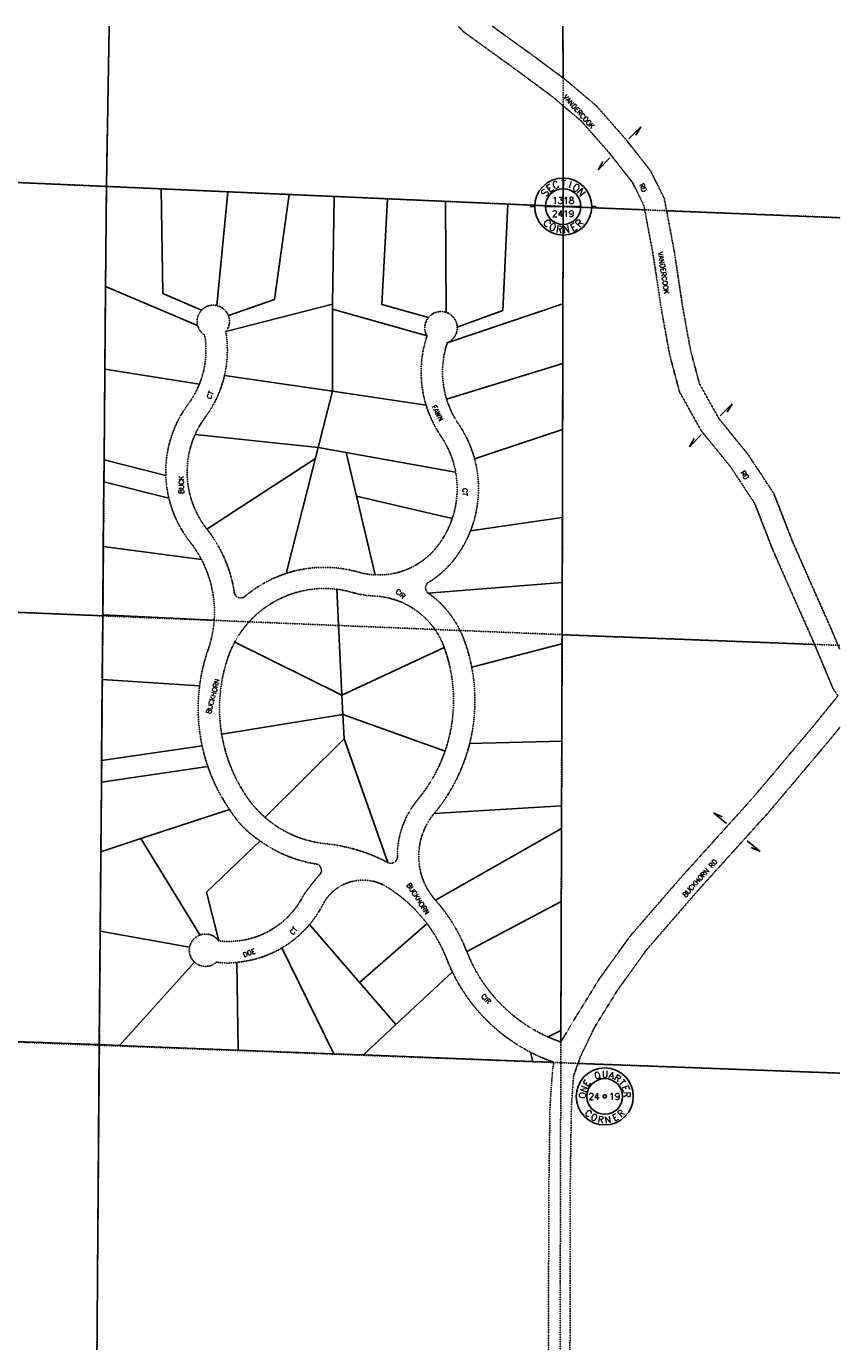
# Model space of a CAD drawing. Extents: x 382064 to 394843, y 99495 to 121971.
# Tile 36 of 36: x 392298 to 394809, y 112209 to 116268. Entities that reach past the tile are written whole.
import ezdxf
from ezdxf.enums import TextEntityAlignment as Align

# ---------------------------------------------------------------- set-up
doc = ezdxf.new("R2010")
doc.units = 0
doc.header["$LTSCALE"] = 0.005
doc.header["$MEASUREMENT"] = 0
doc.linetypes.add('Erwl', pattern=[0.8, 0.175, -0.05, 0.35, -0.05, 0.175])
doc.linetypes.add('PHANTOM', pattern=[2.5, 1.25, -0.25, 0.25, -0.25, 0.25, -0.25])
for name, color, linetype in [('17N', 7, 'Continuous'), ('20H', 2, 'Continuous'), ('30F', 1, 'PHANTOM'), ('30Q', 1, 'PHANTOM'), ('30S', 1, 'PHANTOM'), ('Y', 2, 'Continuous')]:
    doc.layers.add(name, color=color, linetype=linetype)
doc.layers.add('E_RW_Existing', color=1, linetype='Erwl', lineweight=25)
doc.layers.add('E_RW_Property', color=1, linetype='Continuous', lineweight=25)
doc.styles.add('DIM', font='SIMPLEX', dxfattribs={"height": 20})
doc.styles.add('R', font='ROMANS.shx', dxfattribs={"height": 35})
doc.styles.add('T', font='TXT.shx', dxfattribs={"height": 20})

# ---------------------------------------------------------------- blocks, each defined once
blk = doc.blocks.new('S', base_point=(4834.4, 3124.9))
at = {"layer": 'Y'}
for p, q in [((4834.4, 3212.9), (4834.4, 3226.2)), ((4834.4, 3124.9), (4834.4, 3179.9)), ((4746.4, 3124.9), (4731.5, 3124.9)), ((4834.4, 3124.9), (4779.4, 3124.9)), ((4834.4, 3124.9), (4889.4, 3124.9)), ((4834.4, 3124.9), (4834.4, 3069.9)), ((4922.4, 3124.9), (4936.3, 3124.9)), ((4834.4, 3062.4), (4834.4, 3061)), ((4834.4, 3036.9), (4834.4, 3027.7))]:
    blk.add_line(p, q, dxfattribs=at)
for radius in [88, 55, 2]:
    blk.add_circle((4834.4, 3124.9), radius, dxfattribs=at)
at = {"layer": 'Y', "style": 'DIM'}
blk.add_text('T', height=22, dxfattribs=at).set_placement((4835.6, 3184.6), align=Align.CENTER)
for s, rotation, p in [('S', 54, (4786.8, 3160.9)), ('E', 37, (4799.4, 3173.2)), ('C', 20, (4815.1, 3181.4)), ('I', 343, (4853, 3181.6)), ('O', 326, (4868.8, 3173.7)), ('N', 309, (4881.6, 3161.5)), ('R', 45.5308, (4891.8, 3066.1)), ('C', 317.5308, (4777.7, 3065.5)), ('O', 334.5308, (4797.5, 3051.5)), ('R', 351.5308, (4820.6, 3043.9)), ('N', 8.5308, (4844.9, 3043.4)), ('E', 28.5308, (4872.1, 3051.9))]:
    blk.add_text(s, height=22, rotation=rotation, dxfattribs=at).set_placement(p, align=Align.CENTER)
at = {"layer": 'Y', "style": 'T'}
for tag, p in [('SECN', (4834.4, 3133.6)), ('SECS', (4834.4, 3093.1))]:
    blk.add_attdef(tag, text='', height=20, dxfattribs=at).set_placement(p, align=Align.CENTER)
blk = doc.blocks.new('Q', base_point=(2908.2, 2882.1))
at = {"layer": 'Y'}
for radius in [88, 55, 5]:
    blk.add_circle((2908.2, 2882.1), radius, dxfattribs=at)
at = {"layer": 'Y', "style": 'T'}
for s, rotation, p in [('E', 54, (2861.2, 2917.6)), ('Q', 20, (2889, 2937.8)), ('A', 343, (2926.4, 2938.2)), ('R', 326, (2942, 2930.4)), ('T', 309, (2954.7, 2918.4)), ('O', 88, (2849.4, 2885.2)), ('N', 71, (2852.8, 2902.3)), ('E', 292, (2963.2, 2903.2)), ('R', 275, (2967, 2886.2)), ('R', 45.5308, (2965.6, 2823.3)), ('C', 317.5308, (2851.5, 2822.7)), ('O', 334.5308, (2871.3, 2808.7)), ('R', 351.5308, (2894.4, 2801.1)), ('N', 8.5308, (2918.7, 2800.6)), ('E', 28.5308, (2945.9, 2809.1))]:
    blk.add_text(s, height=20, rotation=rotation, dxfattribs=at).set_placement(p, align=Align.CENTER)
blk.add_text('U', height=20, dxfattribs=at).set_placement((2909.3, 2941), align=Align.CENTER)
for tag, p in [('N', (2908.2, 2912.9)), ('W', (2875.2, 2882.1)), ('E', (2939, 2882.1)), ('S', (2908.2, 2850.2))]:
    blk.add_attdef(tag, text='', height=20, dxfattribs=at).set_placement(p, align=Align.MIDDLE)
blk = doc.blocks.new('H1')
at = {"layer": '20H', "color": 2}
for p, q in [((5.2, 15.4), (0, 34.7)), ((0, 34.7), (0, 0))]:
    blk.add_line(p, q, dxfattribs=at)
blk = doc.blocks.new('H2')
at = {"layer": '20H', "color": 2}
for p, q in [((0, 0), (0, -34.7)), ((0, -34.7), (-5.2, -15.4))]:
    blk.add_line(p, q, dxfattribs=at)

msp = doc.modelspace()

# ---------------------------------------------------------------- linework, layer by layer
at = {"layer": '30F'}
for p, q in [((392553.9, 116268), (392545.3, 115774)), ((392545.3, 115774), (392523.7, 113124)), ((388277.2, 114623.8), (393951.5, 114390.8)), ((393951.5, 114390.8), (394808.6, 114357.7)), ((392523.7, 113124), (392502.2, 110479.1))]:
    msp.add_line(p, q, dxfattribs=at)
at = {"layer": '30Q'}
for p, q in [((391099.5, 113178.3), (393947.8, 113069.8)), ((393947.8, 113069.8), (394808.6, 113037.9))]:
    msp.add_line(p, q, dxfattribs=at)
at = {"layer": '30S'}
for p, q in [((393955.1, 115711.8), (393954.5, 116268)), ((392545.3, 115774), (391135.5, 115836.1)), ((393955.1, 115711.8), (392545.3, 115774)), ((393951.5, 114390.8), (393955.1, 115711.8)), ((393955.1, 115711.8), (394808.6, 115677.5)), ((393947.8, 113069.8), (393951.5, 114390.8)), ((393944.3, 111748), (393947.8, 113069.8))]:
    msp.add_line(p, q, dxfattribs=at)
at = {"layer": 'E_RW_Existing'}
for points in [[(393631, 116268), (393649.2, 116250), (393742.1, 116182.7), (393826.3, 116121.8), (393923.8, 116049.3), (393954.7, 116023.1)], [(393736.8, 116268), (393780.8, 116236.1), (393865.4, 116175.1), (393954.6, 116108.7)], [(393954.6, 116108.7), (393964.9, 116101), (394057.9, 116022.2), (394148.6, 115919.1), (394224.9, 115821.8), (394267.2, 115736.8), (394274.3, 115699)], [(393954.7, 116023.1), (394011.6, 115975), (394097.8, 115876.9), (394168.8, 115786.4), (394204, 115715.6), (394206.7, 115701.7)], [(394206.7, 115701.7), (394233.3, 115560.1), (394257.9, 115396.1), (394283.8, 115253.9), (394314.2, 115139.9), (394381, 115020.3), (394472, 114908.4), (394546.4, 114795.5), (394601.8, 114653.2), (394662.1, 114516.2), (394722.6, 114380.2), (394788.7, 114223.3), (394803.1, 114202)], [(394274.3, 115699), (394298.4, 115571.2), (394323, 115406.9), (394348.2, 115268.3), (394375.8, 115164.9), (394435.8, 115057.5), (394525.3, 114947.5), (394605.4, 114825.9), (394662.8, 114678.4), (394722.5, 114542.9), (394783.2, 114406.5), (394808.6, 114346.1)], [(394803.1, 114202), (394717.4, 114096.8), (394539.7, 113886.5), (394318.5, 113641.4), (394161.1, 113459.8), (394067.4, 113329.7), (393995, 113212.8), (393948, 113133.9)], [(394808.6, 114104.2), (394768.2, 114054.7), (394589.4, 113843), (394367.9, 113597.7), (394212.9, 113418.9), (394122.3, 113293), (394052.9, 113181), (394008.9, 113090.1), (394005.1, 113079.3), (393987.2, 113029.2), (393980.5, 112936.6), (393976.6, 112667.8), (393976.3, 112447.3), (393976.2, 112232.4), (393975.7, 111980.5), (393974.7, 111816), (393978.7, 111402.3), (393974.3, 111165.3), (393974.3, 110953.2), (393974.1, 110656.5), (393982.6, 110493.1), (393989.9, 110456.9), (394000.6, 110425)]]:
    msp.add_lwpolyline(points, dxfattribs=at)
for points in [[(393909.7, 111980.7), (393910.2, 112232.4), (393910.3, 112447.3), (393910.6, 112668.3), (393914.6, 112939.5), (393922, 113042.9), (393926.1, 113071.6, -0.035794), (393854.5, 113102.2, -0.162859), (393613.1, 113350, -0.019636), (393596.1, 113389.2, 0.068832), (393534.8, 113499.1, 0.091886), (393411.5, 113612.1, 0.438727), (393212.9, 113557.5, -0.055687), (393172.3, 113496.5, -0.08529), (393087, 113424.3, -0.111726), (392948.2, 113379.9, -0.080737), (392885, 113380.4, -2.65368), (392891.9, 113446, 0.316303), (393154.2, 113587.7, -0.021523), (393201.7, 113648.5, 0.653496), (393191.7, 113683.3, -0.118005), (393019.7, 113754.6, -0.11344), (392925.2, 113851.7, -0.067737), (392858.4, 113984.2, -0.030259), (392840.6, 114048.2, -0.084485), (392832.9, 114232.6, -0.052407), (392859.2, 114344.5, 0.066637), (392877.9, 114435.5, 0.13943), (392838.5, 114622.9, 0.045846), (392803.7, 114676.6, -0.108417), (392738.2, 114811.6, -0.050932), (392728.7, 114882.1, -0.169233), (392797.5, 115101.9, 0.063722), (392832.2, 115163.9, 0.13832), (392848.8, 115315, -0.189855), (392826.9, 115344.4, -0.561236), (392885.5, 115406.4, -0.561236), (392913.9, 115325.9, -0.097547), (392909.7, 115190.2, -0.103264), (392850.4, 115061.8, 0.054963), (392819, 115008.1, 0.278496), (392855.4, 114716.7, -0.130243), (392940.1, 114521.2, 0.586804), (392972.8, 114508.9, -0.097057), (393100.5, 114579.9, -0.149456), (393322.7, 114583.8, 0.058397), (393375.3, 114575.2, 0.241457), (393565.4, 114661.9, 0.086755), (393612.8, 114749.4, 0.126254), (393623.1, 114892.7, 0.104959), (393577.6, 115003.8, -0.075412), (393532.1, 115098.7, -0.156145), (393534.9, 115312.7, -0.31217), (393539.3, 115369.4, -0.31217), (393593.9, 115385.3, -0.31217), (393628, 115339.7, -0.31217), (393597.5, 115291.8, 0.156146), (393595.2, 115118, 0.075409), (393632.1, 115040.9, -0.084191), (393681.6, 114933, -0.160624), (393669, 114711, -0.073579), (393617.2, 114621, -0.088302), (393539.8, 114552.3, 0.538623), (393538.7, 114519, -0.15252), (393649.8, 114373.4, -0.03929), (393672.7, 114290.9, -0.109518), (393666.5, 114055.1, -0.112831), (393556.7, 113838.5, 0.370574), (393561, 113571.3, -0.088956), (393657.6, 113413.1, 0.197398), (393908.5, 113149.5, 0.022162), (393948, 113133.9)], [(392979.6, 113889.1, 0.062261), (393034.6, 113827.1, 0.156059), (393221.2, 113745.9, -0.096833), (393414, 113687.6, 0.568454), (393443.4, 113705.5, -0.17774), (393506, 113881.4, 0.090789), (393590.6, 114031.8, 0.171833), (393587.9, 114351.5, 0.302713), (393372.3, 114510, -0.058393), (393304.5, 114521.1, 0.039288), (393256.2, 114530.9, 0.309309), (392941.4, 114367.9, 0.039288), (392921.5, 114322.8, 0.126106), (392901.1, 114083.3, 0.109516), (392979.6, 113889.1)]]:
    msp.add_lwpolyline(points, format="xyb", dxfattribs=at)
at = {"layer": 'E_RW_Property'}
for p, q in [((392553.9, 116268), (392545.3, 115774)), ((393954.5, 116268), (393954.6, 116108.7)), ((393954.7, 116023.1), (393955.1, 115711.8)), ((392542.4, 115465.3), (392545.3, 115774)), ((392545.3, 115774), (393955.1, 115711.8)), ((392713.9, 115766.5), (392719.6, 115443.1)), ((392919.8, 115757.4), (392885.8, 115406.3)), ((393064.1, 115425.3), (393109.5, 115749.1)), ((393243.2, 115410.3), (393248, 115743)), ((393394.9, 115410.1), (393412.6, 115735.7)), ((393593.9, 115385.3), (393592.4, 115727.8)), ((393769, 115391), (393784.7, 115719.3)), ((393951.5, 114390.8), (393955.1, 115711.8)), ((393955.1, 115711.8), (394206.7, 115701.7)), ((394274.3, 115699), (394808.6, 115677.5)), ((392542.4, 115465.3), (392540.3, 115210.3)), ((392826.9, 115344.4), (392542.4, 115465.3)), ((392719.6, 115443.1), (392839.2, 115392.3)), ((392913.9, 115325.9), (393243.2, 115410.3)), ((392921.9, 115375.3), (393064.1, 115425.3)), ((393243, 115395), (393243.2, 115410.3)), ((393534.9, 115312.7), (393243, 115395)), ((393243, 115142), (393243, 115395)), ((393539.3, 115369.4), (393394.9, 115410.1)), ((393954.2, 115411.9), (393597.5, 115291.8)), ((393628, 115339.7), (393769, 115391)), ((392538, 114930.3), (392540.3, 115210.3)), ((392540.3, 115210.3), (392832.2, 115163.9)), ((393243, 115142), (392909.7, 115190.2)), ((393595.2, 115118), (393953.7, 115227.9)), ((393198.9, 114968.1), (393243, 115142)), ((393532.1, 115098.7), (393243, 115142)), ((393198.9, 114968.1), (392819, 115008.1)), ((393681.6, 114933), (393953.2, 115023.9)), ((393198.9, 114968.1), (393100.5, 114579.9)), ((393623.1, 114892.7), (393198.9, 114968.1)), ((393285.6, 114952.7), (393317.5, 114818.4)), ((392537.4, 114862.4), (392538, 114930.3)), ((392538, 114930.3), (392728.7, 114882.1)), ((392855.4, 114716.7), (393190.3, 114934.2)), ((392537.4, 114862.4), (392535.8, 114662.4)), ((392738.2, 114811.6), (392537.4, 114862.4)), ((393317.5, 114818.4), (393612.8, 114749.4)), ((393317.5, 114818.4), (393375.3, 114575.2)), ((393952.4, 114751.9), (393669, 114711)), ((392535.8, 114662.4), (392534.1, 114452.4)), ((392838.5, 114622.9), (392535.8, 114662.4)), ((393538.7, 114519), (393951.9, 114551.9)), ((393272.2, 114204.2), (393256.2, 114530.9)), ((391899, 114475.2), (392534, 114449)), ((392532.4, 114252.4), (392534.1, 114452.4)), ((392534.1, 114452.4), (392877.9, 114435.5)), ((393951.5, 114390.8), (393948, 113133.9)), ((394730.8, 114360.7), (393951.5, 114390.8)), ((393272.2, 114204.2), (392941.4, 114367.9)), ((393272.2, 114204.2), (393587.9, 114351.5)), ((393672.7, 114290.9), (393951.4, 114362.1)), ((394808.6, 114357.7), (394803.6, 114357.9)), ((392530.3, 114002.4), (392532.4, 114252.4)), ((392532.4, 114252.4), (392832.9, 114232.6)), ((393275.2, 114144.3), (393272.2, 114204.2)), ((393275.2, 114144.3), (392901.1, 114083.3)), ((393278.8, 114069.4), (393275.2, 114144.3)), ((393275.2, 114144.3), (393590.6, 114031.8)), ((393034.6, 113827.1), (393278.8, 114069.4)), ((393278.8, 114069.4), (393414, 113687.6)), ((393666.5, 114055.1), (393950.6, 114062.1)), ((392530.3, 114002.4), (392840.6, 114048.2)), ((392529.8, 113935.6), (392530.3, 114002.4)), ((392529.8, 113935.6), (392858.4, 113984.2)), ((392528, 113720.6), (392529.8, 113935.6)), ((392651.4, 113761.4), (392925.2, 113851.7)), ((393950, 113862.3), (393556.7, 113838.5)), ((393561, 113571.3), (393949.8, 113792.5)), ((392528, 113720.6), (392651.4, 113761.4)), ((392651.4, 113761.4), (392834, 113464.1)), ((393019.7, 113754.6), (392854.4, 113596.4)), ((392526, 113475.6), (392528, 113720.6)), ((392854.4, 113596.4), (392891.9, 113446)), ((393949.2, 113567.7), (393657.6, 113413.1)), ((393172.3, 113496.5), (393439.1, 113187.6)), ((393534.8, 113499.1), (393326.9, 113317.4)), ((392526, 113475.6), (392523.1, 113125.7)), ((392802, 113426.7), (392526, 113475.6)), ((393087, 113424.3), (393247.6, 113097.7)), ((392586.1, 113123.2), (392817.6, 113380)), ((392948.2, 113379.9), (392951.8, 113109.1)), ((393439.1, 113187.6), (393613.1, 113350)), ((393439.1, 113187.6), (393339.1, 113094.2)), ((393948.1, 113169.2), (393908.5, 113149.5)), ((392523.1, 113125.7), (392140.3, 113139.8)), ((392512.9, 111800.6), (392523.1, 113125.7)), ((392523.1, 113125.7), (392586.1, 113123.2)), ((392951.8, 113109.1), (392586.1, 113123.2)), ((393247.6, 113097.7), (392951.8, 113109.1)), ((393339.1, 113094.2), (393247.6, 113097.7)), ((393861.2, 113074.1), (393339.1, 113094.2)), ((393854.5, 113102.2), (393861.2, 113074.1)), ((393926.1, 113071.6), (393861.2, 113074.1)), ((394001, 113067.8), (394808.6, 113037.9))]:
    msp.add_line(p, q, dxfattribs=at)
msp.add_lwpolyline([(391150.9, 116268), (391135.5, 115836.1), (392545.3, 115774)], dxfattribs=at)

# ---------------------------------------------------------------- block references
at = {"layer": '20H', "xscale": 1.5, "yscale": 1.5, "zscale": 1.5}
for name, p, rotation in [('H1', (394158, 115921.1), 315.2394702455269), ('H2', (394099.3, 115862), 315.2394702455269), ('H1', (394439.8, 115066.2), 315.2394702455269), ('H2', (394381.2, 115007.1), 315.2394702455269), ('H2', (394458.7, 113808), 230.3741954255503), ('H1', (394522.7, 113754.8), 230.3741954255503)]:
    msp.add_blockref(name, p, dxfattribs=dict(at, rotation=rotation))
at = {"layer": 'Y'}
for name, p, values in [('S', (393955.1, 115711.8), {'SECS': '2419', 'SECN': '1318'}), ('Q', (394083.4, 112965.9), {'E': '19', 'W': '24'})]:
    msp.add_blockref(name, p, dxfattribs=at).add_auto_attribs(values)

# ---------------------------------------------------------------- texts
at = {"layer": '17N', "style": 'R'}
for s, rotation, p in [('VANDERCOOK', 312, (393953.9, 116048.5)), ('RD', 296.3736, (394189.1, 115778.5)), ('VANDERCOOK', 278.7768, (394247.4, 115570.8)), ('CT', 66.2913, (392867.5, 115116.6)), ('FAWN', 296.7102, (393548.6, 115094.4)), ('BUCK', 90, (392783.9, 114826.4)), ('RD', 303.7319, (394501.8, 114890.1)), ('CT', 265.2322, (393645.4, 114843.2)), ('CIR', 316.5287, (393436.1, 114522.3)), ('BUCKHORN', 75.2943, (392867.4, 114145.7)), ('BUCKHORN RD', 48.1932, (394333.4, 113579.4)), ('BUCKHORN', 302.5304, (393471, 113618.3)), ('CT', 47.8579, (393120.8, 113463.2)), ('DOE', 20.3379, (392969.9, 113394.9)), ('CIR', 313.844, (393700.6, 113273.5))]:
    msp.add_text(s, height=15, rotation=rotation, dxfattribs=at).set_placement(p)

doc.saveas('drawing.dxf')
